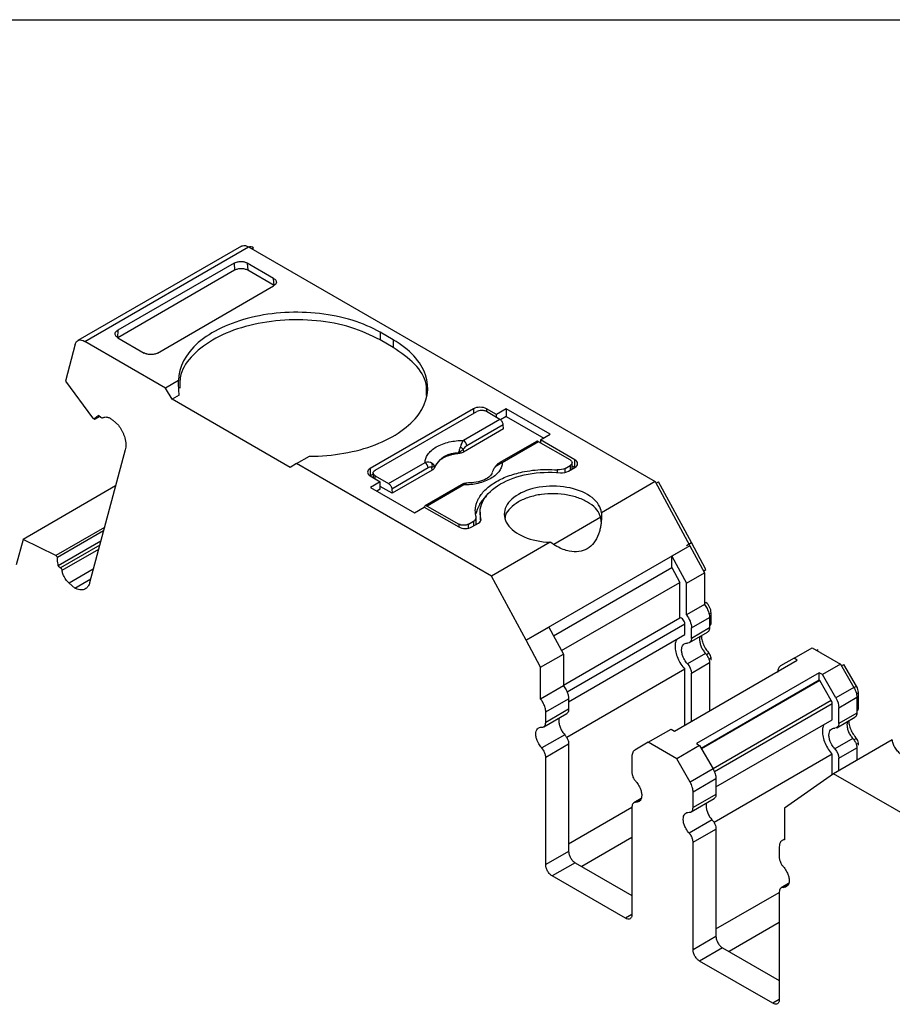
# Model space of a CAD drawing. Header units: millimetres. Extents: x 6 to 273, y 6 to 210.
# Tile 10 of 13: x 217 to 235, y 188 to 210. Entities that reach past the tile are written whole.
import ezdxf

# ---------------------------------------------------------------- set-up
doc = ezdxf.new("R2010")
doc.units = ezdxf.units.MM
doc.linetypes.add('SLD-Solid', pattern=[0])
doc.layers.add('TEXT', color=140, linetype='SLD-Solid', lineweight=25)

msp = doc.modelspace()

# ---------------------------------------------------------------- linework, layer by layer
for p, q in [((221.399, 204.662), (217.863, 202.621)), ((218.013, 202.606), (221.549, 204.647)), ((221.549, 204.647), (230.33, 199.578)), ((221.619, 204.606), (221.655, 204.627)), ((221.237, 204.296), (218.728, 202.847)), ((221.237, 204.296), (221.25, 204.14)), ((222.092, 203.966), (221.521, 204.296)), ((221.521, 204.296), (221.533, 204.14)), ((221.25, 204.14), (218.728, 202.684)), ((222.105, 203.81), (221.533, 204.14)), ((222.105, 203.81), (222.092, 203.966)), ((219.583, 202.354), (222.092, 203.802)), ((218.728, 202.847), (218.717, 202.692)), ((224.673, 202.639), (224.39, 202.803)), ((224.39, 202.803), (224.39, 202.639)), ((219.759, 201.598), (218.013, 202.606)), ((218.728, 202.684), (219.299, 202.354)), ((224.673, 202.476), (224.39, 202.639)), ((224.673, 202.639), (224.673, 202.476)), ((217.808, 202.543), (217.595, 201.747)), ((217.595, 201.747), (218.181, 200.952)), ((220.037, 201.759), (219.759, 201.598)), ((219.9, 201.354), (219.759, 201.598)), ((220.052, 201.441), (219.9, 201.354)), ((222.446, 199.884), (219.9, 201.354)), ((226.406, 201.149), (224.178, 199.864)), ((226.406, 201.149), (226.406, 201.047)), ((226.904, 201.025), (226.689, 201.149)), ((226.689, 201.149), (226.689, 201.088)), ((227.116, 201.147), (226.904, 201.025)), ((228.065, 200.6), (227.116, 201.147)), ((227.116, 201.147), (227.116, 200.984)), ((218.222, 200.916), (218.181, 200.952)), ((218.338, 200.982), (218.222, 200.916)), ((218.361, 200.961), (218.311, 201.006)), ((218.739, 200.796), (218.618, 200.903)), ((224.284, 199.823), (226.476, 201.088)), ((226.977, 200.922), (226.19, 200.467)), ((226.977, 200.922), (226.689, 201.088)), ((226.904, 200.964), (226.904, 201.025)), ((227.116, 200.984), (226.99, 200.911)), ((227.116, 200.984), (227.923, 200.518)), ((227.054, 200.714), (226.189, 200.214)), ((227.048, 200.806), (226.261, 200.352)), ((227.054, 200.714), (227.048, 200.806)), ((227.852, 200.478), (228.065, 200.6)), ((228.598, 200.047), (227.852, 200.478)), ((227.852, 200.478), (227.852, 200.416)), ((218.888, 200.262), (218.119, 197.394)), ((226.186, 200.279), (226.189, 200.214)), ((227.764, 200.443), (226.977, 199.989)), ((227.814, 200.439), (227.027, 199.984)), ((228.492, 200.047), (227.814, 200.439)), ((222.587, 199.966), (222.866, 200.126)), ((226.083, 200.197), (226.083, 200.182)), ((228.598, 199.884), (228.598, 200.047)), ((222.587, 199.966), (222.446, 199.884)), ((226.795, 197.537), (222.587, 199.966)), ((224.178, 199.864), (224.178, 199.7)), ((224.573, 199.534), (225.36, 199.988)), ((225.431, 199.873), (224.644, 199.418)), ((225.515, 199.825), (224.65, 199.326)), ((225.515, 199.825), (225.509, 199.889)), ((225.571, 199.887), (225.569, 199.901)), ((228.216, 199.831), (228.216, 199.771)), ((228.386, 199.864), (228.492, 199.925)), ((228.386, 199.777), (228.386, 199.864)), ((228.456, 199.802), (228.598, 199.884)), ((228.492, 199.925), (228.492, 199.823)), ((228.536, 199.848), (228.536, 199.986)), ((228.536, 199.92), (228.598, 199.884)), ((224.24, 199.736), (224.178, 199.7)), ((224.178, 199.7), (224.394, 199.576)), ((224.24, 199.762), (224.24, 199.664)), ((224.284, 199.7), (224.573, 199.534)), ((224.284, 199.639), (224.284, 199.7)), ((218.679, 199.484), (216.681, 198.331)), ((224.394, 199.576), (224.182, 199.453)), ((224.182, 199.453), (225.13, 198.906)), ((224.394, 199.413), (224.323, 199.372)), ((224.394, 199.413), (224.394, 199.576)), ((224.65, 199.326), (224.394, 199.474)), ((224.644, 199.418), (224.65, 199.326)), ((226.147, 199.51), (225.36, 199.056)), ((226.197, 199.505), (225.41, 199.051)), ((230.33, 199.578), (229.169, 198.907)), ((230.33, 199.578), (231.078, 198.192)), ((230.349, 199.543), (230.405, 199.576)), ((231.113, 198.262), (230.405, 199.576)), ((225.13, 198.906), (225.342, 199.028)), ((225.342, 199.028), (226.087, 198.598)), ((225.41, 199.051), (226.087, 198.659)), ((226.464, 198.652), (226.464, 198.802)), ((226.55, 198.915), (226.55, 198.751)), ((226.568, 198.747), (226.568, 198.78)), ((229.156, 198.809), (228.14, 198.223)), ((229.161, 198.706), (229.156, 198.809)), ((218.44, 198.59), (217.385, 197.981)), ((226.087, 198.659), (226.087, 198.598)), ((226.3, 198.659), (226.406, 198.721)), ((226.3, 198.573), (226.3, 198.659)), ((226.37, 198.598), (226.512, 198.68)), ((226.406, 198.721), (226.406, 198.619)), ((216.681, 198.331), (216.535, 197.784)), ((217.385, 197.981), (216.681, 198.331)), ((217.426, 197.945), (218.421, 198.519)), ((218.36, 198.292), (217.442, 197.762)), ((218.337, 198.205), (217.492, 197.717)), ((217.523, 197.663), (218.314, 198.119)), ((228.062, 198.269), (226.795, 197.537)), ((231.078, 198.192), (227.542, 196.151)), ((231.078, 198.192), (230.689, 197.967)), ((231.007, 198.201), (231.113, 198.262)), ((231.078, 198.192), (231.392, 197.609)), ((231.427, 197.68), (231.113, 198.262)), ((217.385, 197.981), (217.426, 197.945)), ((230.689, 197.724), (230.689, 197.967)), ((230.689, 197.967), (231.003, 197.384)), ((217.442, 197.762), (217.492, 197.717)), ((228.137, 196.251), (230.689, 197.724)), ((230.689, 197.724), (230.861, 197.403)), ((218.198, 197.687), (217.676, 197.385)), ((227.542, 196.151), (226.795, 197.537)), ((231.003, 197.384), (231.392, 197.609)), ((231.371, 197.647), (231.427, 197.68)), ((231.392, 197.609), (231.392, 196.924)), ((217.676, 197.385), (217.796, 197.278)), ((217.796, 197.278), (218.142, 197.478)), ((228.31, 195.93), (230.861, 197.403)), ((230.861, 196.634), (230.861, 197.403)), ((231.003, 196.699), (231.003, 197.384)), ((231.392, 196.924), (231.003, 196.699)), ((231.392, 196.95), (231.427, 196.97)), ((228.351, 195.185), (230.861, 196.634)), ((231.113, 196.421), (231.502, 196.645)), ((231.492, 196.721), (231.537, 196.747)), ((231.502, 196.645), (231.502, 196.418)), ((231.537, 196.52), (231.537, 196.747)), ((227.542, 196.151), (228.037, 196.436)), ((228.037, 196.436), (228.351, 195.854)), ((230.972, 196.502), (228.43, 195.035)), ((230.972, 196.275), (230.972, 196.502)), ((231.113, 196.193), (231.113, 196.421)), ((231.502, 196.418), (231.113, 196.193)), ((231.502, 196.499), (231.537, 196.52)), ((228.461, 194.826), (230.972, 196.275)), ((231.072, 196.102), (231.46, 196.326)), ((227.856, 195.568), (227.542, 196.151)), ((227.856, 195.568), (228.351, 195.854)), ((228.351, 195.854), (228.351, 195.168)), ((231.417, 195.868), (231.028, 195.644)), ((231.495, 195.871), (231.44, 195.839)), ((233.328, 195.765), (233.717, 195.99)), ((233.717, 195.99), (234.33, 195.636)), ((233.817, 195.932), (233.852, 195.952)), ((227.856, 194.883), (227.856, 195.568)), ((230.747, 194.193), (233.399, 195.724)), ((231.113, 195.445), (231.502, 195.669)), ((231.488, 195.743), (231.537, 195.771)), ((231.502, 195.669), (231.502, 194.629)), ((231.537, 195.723), (231.537, 195.771)), ((233.328, 195.765), (233.037, 195.597)), ((233.399, 195.724), (233.328, 195.765)), ((234.33, 195.636), (233.941, 195.411)), ((234.33, 195.636), (234.622, 195.131)), ((234.351, 195.6), (234.407, 195.632)), ((234.678, 195.163), (234.407, 195.632)), ((230.972, 195.526), (228.419, 194.053)), ((230.972, 194.323), (230.972, 195.526)), ((231.113, 194.405), (231.113, 195.445)), ((233.871, 195.452), (231.219, 193.921)), ((233.871, 195.289), (233.871, 195.452)), ((233.941, 195.411), (233.871, 195.452)), ((234.233, 194.906), (233.941, 195.411)), ((228.351, 195.168), (227.856, 194.883)), ((233.871, 195.289), (231.325, 193.819)), ((233.883, 195.282), (231.331, 193.809)), ((233.883, 195.282), (233.871, 195.289)), ((234.133, 194.849), (233.883, 195.282)), ((234.622, 195.131), (234.678, 195.163)), ((234.622, 195.131), (234.233, 194.906)), ((234.674, 194.998), (234.719, 195.024)), ((234.719, 194.683), (234.719, 195.024)), ((227.966, 194.604), (228.461, 194.89)), ((228.461, 194.89), (228.461, 194.662)), ((234.133, 194.849), (231.581, 193.375)), ((234.154, 194.779), (231.612, 193.312)), ((234.154, 194.438), (234.154, 194.779)), ((234.295, 194.697), (234.684, 194.922)), ((234.684, 194.922), (234.684, 194.581)), ((227.925, 194.285), (228.42, 194.571)), ((228.461, 194.662), (227.966, 194.377)), ((227.966, 194.377), (227.966, 194.604)), ((234.295, 194.356), (234.295, 194.697)), ((234.684, 194.581), (234.295, 194.356)), ((234.684, 194.662), (234.719, 194.683)), ((231.643, 192.989), (234.154, 194.438)), ((234.254, 194.265), (234.642, 194.489)), ((228.376, 194.113), (227.882, 193.827)), ((230.182, 193.949), (230.677, 194.234)), ((230.677, 194.234), (230.747, 194.193)), ((227.966, 193.628), (228.461, 193.914)), ((228.461, 193.914), (228.461, 191.594)), ((230.182, 193.949), (229.89, 193.78)), ((230.795, 193.595), (230.182, 193.949)), ((231.29, 193.88), (230.795, 193.595)), ((231.219, 193.921), (231.29, 193.88)), ((231.29, 193.88), (231.581, 193.376)), ((235.449, 194.004), (234.182, 193.272)), ((234.599, 194.031), (234.21, 193.807)), ((234.677, 194.034), (234.622, 194.002)), ((234.67, 193.906), (234.719, 193.934)), ((234.719, 193.886), (234.719, 193.934)), ((234.154, 193.69), (231.601, 192.216)), ((234.154, 193.253), (234.154, 193.69)), ((234.295, 193.608), (234.684, 193.832)), ((234.684, 193.832), (234.684, 193.562)), ((227.966, 191.308), (227.966, 193.628)), ((229.828, 193.643), (229.828, 193.302)), ((231.086, 193.09), (230.795, 193.595)), ((234.295, 193.338), (234.295, 193.608)), ((231.581, 193.376), (231.086, 193.09)), ((234.182, 193.272), (233.12, 192.529)), ((238.389, 190.844), (234.182, 193.272)), ((231.148, 192.881), (231.643, 193.166)), ((231.643, 193.166), (231.643, 192.826)), ((231.148, 192.54), (231.148, 192.881)), ((231.643, 192.826), (231.148, 192.54)), ((230.03, 192.738), (229.869, 192.645)), ((229.913, 192.654), (230.018, 192.715)), ((231.107, 192.448), (231.602, 192.734)), ((228.461, 191.757), (229.828, 192.546)), ((229.828, 192.554), (229.828, 190.233)), ((233.12, 192.529), (233.12, 191.844)), ((231.558, 192.276), (231.063, 191.99)), ((231.148, 191.791), (231.643, 192.077)), ((231.643, 192.077), (231.643, 189.757)), ((229.828, 191.893), (228.744, 191.267)), ((231.148, 189.471), (231.148, 191.791)), ((233.12, 191.858), (233.072, 191.83)), ((228.461, 191.594), (227.966, 191.308)), ((233.01, 191.693), (233.01, 191.465)), ((228.603, 191.349), (228.108, 191.063)), ((228.603, 191.349), (229.828, 190.641)), ((229.687, 190.152), (228.108, 191.063)), ((233.212, 190.901), (233.051, 190.808)), ((231.643, 189.92), (233.01, 190.709)), ((233.01, 190.717), (233.01, 188.396)), ((233.095, 190.817), (233.2, 190.878)), ((229.828, 190.233), (229.687, 190.152)), ((233.01, 190.056), (231.926, 189.43)), ((231.643, 189.757), (231.148, 189.471)), ((231.785, 189.512), (231.29, 189.226)), ((231.785, 189.512), (233.01, 188.804)), ((232.869, 188.315), (231.29, 189.226)), ((233.01, 188.396), (232.869, 188.315))]:
    msp.add_line(p, q)
for centre, radius, start, end in [((226.106, 200.337), 0.155, 5.689, 57.1992), ((225.864, 199.897), 0.5, 49.8822, 58.7426), ((226.071, 199.625), 0.573, 88.8448, 151.1498), ((225.276, 199.857), 0.155, 5.689, 57.1992), ((225.401, 199.935), 0.118, 336.668, 18.1749), ((226.87, 199.886), 0.00686, 52.5203, 103.5057), ((226.998, 199.944), 0.0497, 54.016, 114.6959), ((226.168, 199.465), 0.0498, 54.0182, 114.6714)]:
    msp.add_arc(centre, radius, start, end)
for points, knots in [([(221.401, 204.659), (221.407, 204.663), (221.428, 204.679), (221.48, 204.679), (221.526, 204.658), (221.549, 204.647)], [0, 0, 0, 0, 0.166433, 0.583216, 1, 1, 1, 1]), ([(221.655, 204.627), (221.639, 204.634), (221.609, 204.648), (221.574, 204.648), (221.56, 204.638), (221.556, 204.635)], [0, 0, 0, 0, 0.416784, 0.833567, 1, 1, 1, 1]), ([(221.237, 204.296), (221.248, 204.301), (221.269, 204.312), (221.307, 204.323), (221.345, 204.329), (221.382, 204.331), (221.417, 204.329), (221.449, 204.324), (221.477, 204.316), (221.501, 204.307), (221.514, 204.3), (221.521, 204.296)], [0, 0, 0, 0, 0.138257, 0.269718, 0.394386, 0.512262, 0.623353, 0.727662, 0.825199, 0.915974, 1, 1, 1, 1]), ([(221.533, 204.14), (221.523, 204.145), (221.504, 204.155), (221.469, 204.166), (221.431, 204.172), (221.379, 204.175), (221.311, 204.169), (221.27, 204.149), (221.25, 204.14)], [0, 0, 0, 0, 0.126961, 0.24931, 0.372135, 0.500462, 0.749301, 1, 1, 1, 1]), ([(222.092, 203.966), (222.101, 203.96), (222.12, 203.948), (222.14, 203.925), (222.152, 203.896), (222.15, 203.864), (222.132, 203.831), (222.106, 203.812), (222.092, 203.802)], [0, 0, 0, 0, 0.128665, 0.272507, 0.431554, 0.605818, 0.795302, 1, 1, 1, 1]), ([(224.39, 202.803), (224.036, 203.007), (223.575, 203.149), (222.592, 203.262), (222.072, 203.232), (221.147, 203.01), (220.743, 202.819), (220.187, 202.337), (220.036, 202.048), (220.037, 201.759)], [0, 0, 0, 0, 0.25, 0.25, 0.5, 0.5, 0.75, 0.75, 1, 1, 1, 1]), ([(224.39, 202.639), (224.189, 202.737), (223.785, 202.931), (223.022, 203.071), (222.23, 203.08), (221.469, 202.947), (220.812, 202.689), (220.331, 202.327), (220.062, 201.947), (220.064, 201.697), (220.065, 201.598)], [0, 0, 0, 0, 0.130674, 0.261347, 0.392021, 0.522695, 0.653368, 0.784042, 0.914716, 1, 1, 1, 1]), ([(218.728, 202.684), (218.719, 202.69), (218.7, 202.702), (218.679, 202.726), (218.668, 202.754), (218.67, 202.786), (218.688, 202.819), (218.714, 202.838), (218.728, 202.847)], [0, 0, 0, 0, 0.128665, 0.272507, 0.431554, 0.605818, 0.795302, 1, 1, 1, 1]), ([(217.808, 202.543), (217.82, 202.588), (217.847, 202.619), (217.921, 202.642), (217.967, 202.633), (218.013, 202.606)], [0, 0, 0, 0, 0.5, 0.5, 1, 1, 1, 1]), ([(222.866, 200.126), (223.367, 200.126), (223.867, 200.213), (224.701, 200.534), (225.033, 200.767), (225.417, 201.301), (225.469, 201.601), (225.274, 202.169), (225.028, 202.435), (224.673, 202.639)], [0, 0, 0, 0, 0.25, 0.25, 0.5, 0.5, 0.75, 0.75, 1, 1, 1, 1]), ([(225.39, 201.435), (225.395, 201.518), (225.407, 201.752), (225.172, 202.127), (224.84, 202.36), (224.673, 202.476)], [0, 0, 0, 0, 0.215963, 0.607981, 1, 1, 1, 1]), ([(219.583, 202.354), (219.572, 202.348), (219.55, 202.338), (219.513, 202.327), (219.475, 202.321), (219.438, 202.32), (219.403, 202.322), (219.371, 202.327), (219.343, 202.334), (219.319, 202.343), (219.306, 202.35), (219.299, 202.354)], [0, 0, 0, 0, 0.1382439, 0.2696954, 0.3943565, 0.51223, 0.6233202, 0.7276329, 0.8251762, 0.9159605, 1, 1, 1, 1]), ([(220.052, 201.441), (220.048, 201.495), (220.039, 201.602), (220.038, 201.707), (220.037, 201.759)], [0, 0, 0, 0, 0.5091057, 1, 1, 1, 1]), ([(226.689, 201.149), (226.651, 201.171), (226.599, 201.183), (226.495, 201.183), (226.443, 201.171), (226.406, 201.149)], [0, 0, 0, 0, 0.5, 0.5, 1, 1, 1, 1]), ([(226.689, 201.088), (226.679, 201.093), (226.659, 201.103), (226.622, 201.112), (226.576, 201.115), (226.523, 201.11), (226.492, 201.096), (226.476, 201.088)], [0, 0, 0, 0, 0.168224, 0.331133, 0.500763, 0.749586, 1, 1, 1, 1]), ([(218.222, 200.916), (218.23, 200.929), (218.245, 200.956), (218.275, 200.986), (218.299, 200.999), (218.311, 201.006)], [0, 0, 0, 0, 0.3345063, 0.6654937, 1, 1, 1, 1]), ([(218.404, 200.952), (218.413, 200.957), (218.431, 200.969), (218.465, 200.974), (218.507, 200.969), (218.56, 200.949), (218.599, 200.919), (218.618, 200.903)], [0, 0, 0, 0, 0.1671016, 0.3319461, 0.5003862, 0.7494426, 1, 1, 1, 1]), ([(227.048, 200.806), (227.046, 200.827), (227.038, 200.851), (227.012, 200.894), (226.995, 200.911), (226.977, 200.922)], [0, 0, 0, 0, 0.5, 0.5, 1, 1, 1, 1]), ([(218.739, 200.796), (218.751, 200.779), (218.776, 200.745), (218.807, 200.691), (218.835, 200.636), (218.859, 200.579), (218.886, 200.493), (218.908, 200.378), (218.894, 200.301), (218.888, 200.262)], [0, 0, 0, 0, 0.101285, 0.200391, 0.298928, 0.39853, 0.500782, 0.749629, 1, 1, 1, 1]), ([(225.36, 199.988), (225.361, 200.003), (225.363, 200.033), (225.374, 200.078), (225.393, 200.122), (225.428, 200.181), (225.492, 200.253), (225.6, 200.328), (225.732, 200.391), (225.879, 200.435), (226.034, 200.462), (226.138, 200.465), (226.19, 200.467)], [0, 0, 0, 0, 0.06027, 0.120056, 0.179893, 0.240314, 0.370015, 0.500128, 0.629829, 0.759943, 0.879871, 1, 1, 1, 1]), ([(226.083, 200.197), (226.087, 200.209), (226.096, 200.232), (226.107, 200.267), (226.116, 200.297), (226.121, 200.316), (226.123, 200.324)], [0, 0, 0, 0, 0.306881, 0.575882, 0.806979, 1, 1, 1, 1]), ([(226.186, 200.279), (226.174, 200.267), (226.144, 200.237), (226.106, 200.212), (226.083, 200.197)], [0, 0, 0, 0, 0.389276, 1, 1, 1, 1]), ([(226.261, 200.352), (226.246, 200.343), (226.219, 200.325), (226.197, 200.294), (226.186, 200.279)], [0, 0, 0, 0, 0.521485, 1, 1, 1, 1]), ([(227.814, 200.439), (227.805, 200.442), (227.788, 200.45), (227.771, 200.449), (227.765, 200.444), (227.764, 200.443)], [0, 0, 0, 0, 0.472475, 0.94495, 1, 1, 1, 1]), ([(226.083, 200.182), (226.058, 200.179), (226.007, 200.173), (225.935, 200.157), (225.867, 200.137), (225.804, 200.112), (225.74, 200.079), (225.68, 200.039), (225.63, 199.991), (225.591, 199.94), (225.578, 199.904), (225.571, 199.887)], [0, 0, 0, 0, 0.101069, 0.200103, 0.298615, 0.398141, 0.500173, 0.626627, 0.756016, 0.877292, 1, 1, 1, 1]), ([(226.189, 200.214), (226.179, 200.209), (226.159, 200.199), (226.123, 200.188), (226.096, 200.184), (226.083, 200.182)], [0, 0, 0, 0, 0.3357194, 0.6642806, 1, 1, 1, 1]), ([(228.492, 200.047), (228.519, 200.031), (228.536, 200.009), (228.536, 199.963), (228.519, 199.941), (228.492, 199.925)], [0, 0, 0, 0, 0.5, 0.5, 1, 1, 1, 1]), ([(228.598, 199.884), (228.635, 199.905), (228.656, 199.935), (228.656, 199.996), (228.635, 200.026), (228.598, 200.047)], [0, 0, 0, 0, 0.5, 0.5, 1, 1, 1, 1]), ([(224.178, 199.864), (224.141, 199.842), (224.12, 199.812), (224.12, 199.752), (224.141, 199.722), (224.178, 199.7)], [0, 0, 0, 0, 0.5, 0.5, 1, 1, 1, 1]), ([(224.284, 199.7), (224.257, 199.716), (224.24, 199.739), (224.24, 199.784), (224.257, 199.807), (224.284, 199.823)], [0, 0, 0, 0, 0.5, 0.5, 1, 1, 1, 1]), ([(225.509, 199.889), (225.502, 199.89), (225.486, 199.893), (225.459, 199.887), (225.44, 199.878), (225.431, 199.873)], [0, 0, 0, 0, 0.3172218, 0.6450837, 1, 1, 1, 1]), ([(225.569, 199.901), (225.566, 199.9), (225.559, 199.897), (225.542, 199.893), (225.526, 199.891), (225.514, 199.889), (225.509, 199.889)], [0, 0, 0, 0, 0.332097, 0.61117, 0.833934, 1, 1, 1, 1]), ([(225.571, 199.887), (225.568, 199.879), (225.561, 199.864), (225.542, 199.843), (225.525, 199.831), (225.515, 199.825)], [0, 0, 0, 0, 0.3357194, 0.6642806, 1, 1, 1, 1]), ([(227.027, 199.984), (227.026, 199.969), (227.024, 199.939), (227.013, 199.894), (226.994, 199.851), (226.959, 199.791), (226.895, 199.72), (226.787, 199.644), (226.655, 199.581), (226.508, 199.538), (226.353, 199.51), (226.249, 199.507), (226.197, 199.505)], [0, 0, 0, 0, 0.06027, 0.120056, 0.179893, 0.240314, 0.370015, 0.500128, 0.629829, 0.759943, 0.879871, 1, 1, 1, 1]), ([(226.462, 198.819), (226.457, 198.842), (226.448, 198.888), (226.445, 198.957), (226.451, 199.026), (226.466, 199.094), (226.491, 199.162), (226.547, 199.272), (226.665, 199.42), (226.891, 199.583), (227.174, 199.714), (227.466, 199.792), (227.737, 199.831), (227.977, 199.845), (228.136, 199.836), (228.216, 199.831)], [0, 0, 0, 0, 0.042112, 0.083729, 0.125101, 0.166484, 0.208132, 0.250294, 0.375098, 0.50009, 0.624895, 0.749887, 0.833557, 0.916248, 1, 1, 1, 1]), ([(226.977, 199.989), (226.955, 199.975), (226.916, 199.95), (226.883, 199.91), (226.868, 199.892)], [0, 0, 0, 0, 0.553024, 1, 1, 1, 1]), ([(226.812, 199.757), (226.792, 199.728), (226.75, 199.669), (226.608, 199.599), (226.441, 199.553), (226.312, 199.548), (226.259, 199.546)], [0, 0, 0, 0, 0.261846, 0.528245, 0.802184, 1, 1, 1, 1]), ([(226.568, 198.78), (226.531, 198.914), (226.55, 199.053), (226.696, 199.312), (226.823, 199.431), (227.156, 199.623), (227.362, 199.696), (227.81, 199.78), (228.051, 199.791), (228.284, 199.77)], [0, 0, 0, 0, 0.25, 0.25, 0.5, 0.5, 0.75, 0.75, 1, 1, 1, 1]), ([(224.573, 199.534), (224.591, 199.524), (224.608, 199.506), (224.634, 199.464), (224.642, 199.439), (224.644, 199.418)], [0, 0, 0, 0, 0.5, 0.5, 1, 1, 1, 1]), ([(226.25, 199.543), (226.233, 199.541), (226.2, 199.537), (226.164, 199.519), (226.147, 199.51)], [0, 0, 0, 0, 0.512278, 1, 1, 1, 1]), ([(226.25, 199.542), (226.245, 199.542), (226.23, 199.539), (226.21, 199.519), (226.197, 199.505)], [0, 0, 0, 0, 0.317882, 1, 1, 1, 1]), ([(226.264, 199.539), (226.26, 199.541), (226.256, 199.544), (226.251, 199.543), (226.25, 199.542)], [0, 0, 0, 0, 0.826719, 1, 1, 1, 1]), ([(229.169, 198.907), (229.158, 199.023), (229.087, 199.137), (228.85, 199.325), (228.683, 199.399), (228.307, 199.481), (228.098, 199.491), (227.704, 199.442), (227.52, 199.385), (227.236, 199.22), (227.136, 199.114), (227.052, 198.887), (227.068, 198.766), (227.211, 198.549), (227.339, 198.453), (227.664, 198.316), (227.861, 198.275), (228.062, 198.269)], [0, 0, 0, 0, 0.125, 0.125, 0.25, 0.25, 0.375, 0.375, 0.5, 0.5, 0.625, 0.625, 0.75, 0.75, 0.875, 0.875, 1, 1, 1, 1]), ([(226.68, 199.254), (226.68, 199.253), (226.605, 199.199), (226.517, 199.072), (226.478, 198.942), (226.459, 198.88)], [0, 0, 0, 0, 0.005309, 0.52588, 1, 1, 1, 1]), ([(229.156, 198.809), (229.133, 198.863), (229.087, 198.971), (228.924, 199.111), (228.707, 199.222), (228.445, 199.295), (228.159, 199.324), (227.87, 199.307), (227.6, 199.246), (227.368, 199.144), (227.196, 199.011), (227.1, 198.887), (227.091, 198.81), (227.089, 198.788)], [0, 0, 0, 0, 0.096224, 0.192448, 0.288673, 0.384897, 0.481121, 0.577345, 0.67357, 0.769794, 0.866018, 0.962242, 1, 1, 1, 1]), ([(225.339, 199.017), (225.341, 199.036), (225.349, 199.051), (225.375, 199.063), (225.392, 199.061), (225.41, 199.051)], [0, 0, 0, 0, 0.5, 0.5, 1, 1, 1, 1]), ([(226.406, 198.721), (226.416, 198.727), (226.436, 198.741), (226.455, 198.765), (226.466, 198.792), (226.463, 198.81), (226.462, 198.819)], [0, 0, 0, 0, 0.249233, 0.499959, 0.749241, 1, 1, 1, 1]), ([(229.169, 198.907), (229.17, 198.872), (229.172, 198.802), (229.165, 198.701), (229.153, 198.608), (229.134, 198.522), (229.096, 198.397), (229.017, 198.249), (228.869, 198.118), (228.683, 198.056), (228.502, 198.066), (228.341, 198.113), (228.201, 198.177), (228.11, 198.237), (228.062, 198.269)], [0, 0, 0, 0, 0.056889, 0.11093, 0.162229, 0.210913, 0.257125, 0.38278, 0.500066, 0.617335, 0.743007, 0.821334, 0.906805, 1, 1, 1, 1]), ([(226.3, 198.659), (226.272, 198.643), (226.233, 198.634), (226.154, 198.634), (226.115, 198.643), (226.087, 198.659)], [0, 0, 0, 0, 0.5, 0.5, 1, 1, 1, 1]), ([(226.087, 198.598), (226.125, 198.577), (226.177, 198.564), (226.281, 198.564), (226.333, 198.577), (226.37, 198.598)], [0, 0, 0, 0, 0.5, 0.5, 1, 1, 1, 1]), ([(217.442, 197.762), (217.438, 197.783), (217.428, 197.826), (217.423, 197.888), (217.425, 197.926), (217.426, 197.945)], [0, 0, 0, 0, 0.334506, 0.665494, 1, 1, 1, 1]), ([(217.676, 197.385), (217.663, 197.397), (217.638, 197.421), (217.604, 197.464), (217.57, 197.519), (217.538, 197.587), (217.528, 197.638), (217.523, 197.663)], [0, 0, 0, 0, 0.167102, 0.331946, 0.500386, 0.749443, 1, 1, 1, 1]), ([(218.119, 197.394), (218.115, 197.38), (218.106, 197.352), (218.087, 197.317), (218.063, 197.288), (218.034, 197.266), (217.985, 197.242), (217.907, 197.232), (217.833, 197.263), (217.796, 197.278)], [0, 0, 0, 0, 0.101285, 0.200391, 0.298928, 0.39853, 0.500782, 0.749629, 1, 1, 1, 1]), ([(231.392, 196.924), (231.403, 196.91), (231.424, 196.882), (231.451, 196.836), (231.477, 196.78), (231.498, 196.713), (231.501, 196.668), (231.502, 196.645)], [0, 0, 0, 0, 0.1670163, 0.3320068, 0.5003564, 0.749431, 1, 1, 1, 1]), ([(231.537, 196.747), (231.537, 196.784), (231.526, 196.827), (231.487, 196.907), (231.458, 196.944), (231.427, 196.97)], [0, 0, 0, 0, 0.5, 0.5, 1, 1, 1, 1]), ([(230.972, 196.502), (230.972, 196.532), (230.957, 196.569), (230.912, 196.623), (230.883, 196.638), (230.861, 196.634)], [0, 0, 0, 0, 0.5, 0.5, 1, 1, 1, 1]), ([(231.003, 196.699), (231.036, 196.659), (231.064, 196.611), (231.103, 196.514), (231.113, 196.464), (231.113, 196.421)], [0, 0, 0, 0, 0.5, 0.5, 1, 1, 1, 1]), ([(231.502, 196.418), (231.501, 196.403), (231.498, 196.373), (231.483, 196.342), (231.466, 196.332), (231.46, 196.328)], [0, 0, 0, 0, 0.368891, 0.737783, 1, 1, 1, 1]), ([(231.516, 196.475), (231.519, 196.477), (231.528, 196.482), (231.535, 196.497), (231.537, 196.512), (231.537, 196.52)], [0, 0, 0, 0, 0.26222, 0.63111, 1, 1, 1, 1]), ([(231.3, 196.234), (231.3, 196.233), (231.29, 196.215), (231.288, 196.167), (231.295, 196.092), (231.322, 196.011), (231.363, 195.933), (231.399, 195.89), (231.417, 195.868)], [0, 0, 0, 0, 0.0104834, 0.2083867, 0.40629, 0.6041934, 0.8020967, 1, 1, 1, 1]), ([(231.327, 196.249), (231.329, 196.223), (231.334, 196.163), (231.369, 196.062), (231.422, 195.958), (231.471, 195.9), (231.495, 195.871)], [0, 0, 0, 0, 0.213164, 0.475443, 0.737721, 1, 1, 1, 1]), ([(230.796, 196.174), (230.788, 196.16), (230.764, 196.121), (230.755, 196.025), (230.769, 195.899), (230.813, 195.766), (230.881, 195.635), (230.941, 195.563), (230.972, 195.526)], [0, 0, 0, 0, 0.093688, 0.274951, 0.456213, 0.637475, 0.818738, 1, 1, 1, 1]), ([(231.028, 195.644), (231.016, 195.658), (230.992, 195.686), (230.96, 195.735), (230.93, 195.795), (230.907, 195.867), (230.898, 195.943), (230.906, 196.009), (230.933, 196.058), (230.973, 196.091), (231.01, 196.092), (231.028, 196.093)], [0, 0, 0, 0, 0.08328, 0.165662, 0.250294, 0.373781, 0.500178, 0.623657, 0.750052, 0.874275, 1, 1, 1, 1]), ([(231.417, 195.868), (231.425, 195.859), (231.441, 195.84), (231.462, 195.807), (231.482, 195.767), (231.499, 195.719), (231.501, 195.686), (231.502, 195.669)], [0, 0, 0, 0, 0.167195, 0.331879, 0.500419, 0.749455, 1, 1, 1, 1]), ([(233.037, 195.597), (233.031, 195.593), (233.018, 195.584), (233.003, 195.566), (232.988, 195.541), (232.977, 195.506), (232.975, 195.475), (232.975, 195.459)], [0, 0, 0, 0, 0.166556, 0.332331, 0.500193, 0.749367, 1, 1, 1, 1]), ([(228.351, 195.168), (228.362, 195.155), (228.383, 195.127), (228.411, 195.08), (228.436, 195.024), (228.457, 194.958), (228.46, 194.913), (228.461, 194.89)], [0, 0, 0, 0, 0.167016, 0.332007, 0.500356, 0.749431, 1, 1, 1, 1]), ([(234.622, 195.131), (234.628, 195.119), (234.641, 195.096), (234.656, 195.061), (234.67, 195.019), (234.682, 194.971), (234.683, 194.938), (234.684, 194.922)], [0, 0, 0, 0, 0.166556, 0.332331, 0.500193, 0.749367, 1, 1, 1, 1]), ([(227.966, 194.604), (227.966, 194.619), (227.965, 194.649), (227.954, 194.697), (227.935, 194.754), (227.904, 194.819), (227.872, 194.861), (227.856, 194.883)], [0, 0, 0, 0, 0.167016, 0.332007, 0.500356, 0.749431, 1, 1, 1, 1]), ([(228.461, 194.662), (228.46, 194.647), (228.458, 194.617), (228.442, 194.586), (228.426, 194.576), (228.419, 194.572)], [0, 0, 0, 0, 0.368891, 0.737783, 1, 1, 1, 1]), ([(234.684, 194.581), (234.683, 194.566), (234.68, 194.536), (234.665, 194.505), (234.648, 194.495), (234.642, 194.491)], [0, 0, 0, 0, 0.36889, 0.73778, 1, 1, 1, 1]), ([(234.698, 194.638), (234.701, 194.64), (234.71, 194.645), (234.717, 194.66), (234.719, 194.675), (234.719, 194.683)], [0, 0, 0, 0, 0.262221, 0.63111, 1, 1, 1, 1]), ([(236.556, 194.643), (236.588, 194.641), (236.651, 194.638), (236.745, 194.628), (236.855, 194.609), (236.98, 194.579), (237.157, 194.516), (237.347, 194.41), (237.494, 194.253), (237.559, 194.085), (237.539, 193.914), (237.438, 193.749), (237.251, 193.603), (236.998, 193.495), (236.711, 193.436), (236.417, 193.425), (236.125, 193.462), (235.853, 193.547), (235.669, 193.657), (235.56, 193.759), (235.502, 193.839), (235.463, 193.922), (235.454, 193.976), (235.449, 194.004)], [0, 0, 0, 0, 0.019822, 0.039586, 0.059456, 0.091292, 0.123239, 0.188757, 0.253307, 0.312808, 0.372421, 0.43482, 0.500012, 0.565204, 0.627603, 0.687104, 0.746717, 0.811268, 0.876785, 0.908622, 0.940569, 0.970258, 1, 1, 1, 1]), ([(227.882, 194.276), (227.89, 194.276), (227.906, 194.276), (227.927, 194.285), (227.947, 194.302), (227.963, 194.331), (227.965, 194.361), (227.966, 194.377)], [0, 0, 0, 0, 0.167195, 0.331879, 0.500419, 0.749455, 1, 1, 1, 1]), ([(228.259, 194.478), (228.259, 194.477), (228.25, 194.46), (228.247, 194.411), (228.255, 194.337), (228.282, 194.256), (228.322, 194.178), (228.358, 194.134), (228.376, 194.113)], [0, 0, 0, 0, 0.010482, 0.208386, 0.406289, 0.604193, 0.802096, 1, 1, 1, 1]), ([(233.978, 194.337), (233.97, 194.323), (233.946, 194.284), (233.937, 194.188), (233.951, 194.062), (233.995, 193.929), (234.063, 193.798), (234.123, 193.726), (234.154, 193.69)], [0, 0, 0, 0, 0.093689, 0.274951, 0.456213, 0.637476, 0.818738, 1, 1, 1, 1]), ([(234.482, 194.397), (234.481, 194.396), (234.472, 194.379), (234.47, 194.33), (234.477, 194.255), (234.504, 194.175), (234.545, 194.096), (234.581, 194.053), (234.599, 194.031)], [0, 0, 0, 0, 0.010482, 0.208386, 0.406289, 0.604193, 0.802096, 1, 1, 1, 1]), ([(234.509, 194.412), (234.511, 194.386), (234.516, 194.326), (234.551, 194.225), (234.604, 194.121), (234.653, 194.063), (234.677, 194.034)], [0, 0, 0, 0, 0.2131638, 0.4754426, 0.7377213, 1, 1, 1, 1]), ([(227.882, 193.827), (227.869, 193.841), (227.845, 193.869), (227.814, 193.918), (227.784, 193.979), (227.76, 194.05), (227.751, 194.126), (227.76, 194.193), (227.786, 194.242), (227.827, 194.274), (227.863, 194.275), (227.882, 194.276)], [0, 0, 0, 0, 0.08328, 0.165662, 0.250294, 0.373781, 0.500178, 0.623657, 0.750052, 0.874275, 1, 1, 1, 1]), ([(228.376, 194.113), (228.385, 194.103), (228.401, 194.085), (228.422, 194.052), (228.442, 194.012), (228.458, 193.963), (228.46, 193.931), (228.461, 193.914)], [0, 0, 0, 0, 0.167195, 0.331879, 0.500419, 0.749455, 1, 1, 1, 1]), ([(234.21, 193.807), (234.198, 193.821), (234.174, 193.849), (234.142, 193.898), (234.112, 193.958), (234.089, 194.03), (234.08, 194.106), (234.088, 194.172), (234.115, 194.221), (234.155, 194.254), (234.192, 194.255), (234.21, 194.256)], [0, 0, 0, 0, 0.0832795, 0.1656625, 0.2502941, 0.3737808, 0.5001782, 0.6236571, 0.7500515, 0.8742751, 1, 1, 1, 1]), ([(234.599, 194.031), (234.607, 194.022), (234.623, 194.003), (234.644, 193.97), (234.664, 193.93), (234.681, 193.882), (234.683, 193.849), (234.684, 193.832)], [0, 0, 0, 0, 0.167195, 0.331879, 0.500419, 0.749455, 1, 1, 1, 1]), ([(227.966, 193.628), (227.966, 193.639), (227.965, 193.661), (227.957, 193.696), (227.942, 193.737), (227.918, 193.784), (227.894, 193.813), (227.882, 193.827)], [0, 0, 0, 0, 0.1671954, 0.3318793, 0.5004188, 0.7494551, 1, 1, 1, 1]), ([(229.89, 193.78), (229.884, 193.776), (229.871, 193.768), (229.856, 193.75), (229.842, 193.724), (229.83, 193.69), (229.829, 193.659), (229.828, 193.643)], [0, 0, 0, 0, 0.166556, 0.332331, 0.500193, 0.749367, 1, 1, 1, 1]), ([(229.828, 193.302), (229.829, 193.291), (229.829, 193.27), (229.838, 193.235), (229.852, 193.193), (229.877, 193.147), (229.901, 193.118), (229.913, 193.103)], [0, 0, 0, 0, 0.1671954, 0.3318793, 0.5004188, 0.7494551, 1, 1, 1, 1]), ([(231.581, 193.376), (231.587, 193.364), (231.6, 193.341), (231.615, 193.305), (231.63, 193.264), (231.641, 193.216), (231.643, 193.183), (231.643, 193.166)], [0, 0, 0, 0, 0.166556, 0.332331, 0.500193, 0.749367, 1, 1, 1, 1]), ([(229.913, 193.103), (229.925, 193.089), (229.949, 193.061), (229.981, 193.012), (230.011, 192.952), (230.034, 192.88), (230.043, 192.804), (230.035, 192.738), (230.008, 192.689), (229.968, 192.656), (229.931, 192.655), (229.913, 192.654)], [0, 0, 0, 0, 0.08328, 0.165662, 0.250294, 0.373781, 0.500178, 0.623657, 0.750052, 0.874275, 1, 1, 1, 1]), ([(231.148, 192.881), (231.148, 192.892), (231.147, 192.913), (231.142, 192.948), (231.131, 192.989), (231.114, 193.038), (231.096, 193.072), (231.086, 193.09)], [0, 0, 0, 0, 0.1665561, 0.332331, 0.5001928, 0.7493673, 1, 1, 1, 1]), ([(231.643, 192.826), (231.642, 192.811), (231.64, 192.78), (231.624, 192.749), (231.608, 192.74), (231.601, 192.735)], [0, 0, 0, 0, 0.36889, 0.73778, 1, 1, 1, 1]), ([(229.913, 192.654), (229.905, 192.654), (229.888, 192.654), (229.868, 192.646), (229.848, 192.628), (229.831, 192.599), (229.829, 192.569), (229.828, 192.554)], [0, 0, 0, 0, 0.167195, 0.331879, 0.500419, 0.749455, 1, 1, 1, 1]), ([(231.441, 192.641), (231.441, 192.64), (231.432, 192.623), (231.429, 192.574), (231.437, 192.5), (231.463, 192.419), (231.504, 192.341), (231.54, 192.298), (231.558, 192.276)], [0, 0, 0, 0, 0.010482, 0.208385, 0.406289, 0.604193, 0.802096, 1, 1, 1, 1]), ([(231.063, 191.99), (231.051, 192.004), (231.027, 192.032), (230.996, 192.082), (230.966, 192.142), (230.942, 192.213), (230.933, 192.289), (230.942, 192.356), (230.968, 192.405), (231.009, 192.437), (231.045, 192.438), (231.063, 192.439)], [0, 0, 0, 0, 0.08328, 0.165662, 0.250294, 0.373781, 0.500178, 0.623657, 0.750052, 0.874275, 1, 1, 1, 1]), ([(231.063, 192.439), (231.072, 192.439), (231.088, 192.439), (231.109, 192.448), (231.129, 192.465), (231.145, 192.494), (231.147, 192.525), (231.148, 192.54)], [0, 0, 0, 0, 0.167195, 0.331879, 0.500419, 0.749455, 1, 1, 1, 1]), ([(231.558, 192.276), (231.567, 192.266), (231.583, 192.248), (231.604, 192.215), (231.624, 192.175), (231.64, 192.126), (231.642, 192.094), (231.643, 192.077)], [0, 0, 0, 0, 0.167195, 0.331879, 0.500419, 0.749455, 1, 1, 1, 1]), ([(231.148, 191.791), (231.148, 191.802), (231.147, 191.824), (231.139, 191.859), (231.124, 191.9), (231.1, 191.947), (231.076, 191.976), (231.063, 191.99)], [0, 0, 0, 0, 0.1671954, 0.3318793, 0.5004188, 0.7494551, 1, 1, 1, 1]), ([(233.12, 191.844), (233.109, 191.842), (233.088, 191.84), (233.061, 191.824), (233.035, 191.798), (233.014, 191.756), (233.011, 191.714), (233.01, 191.693)], [0, 0, 0, 0, 0.167016, 0.332007, 0.500356, 0.749431, 1, 1, 1, 1]), ([(228.461, 191.594), (228.462, 191.583), (228.463, 191.561), (228.471, 191.525), (228.484, 191.489), (228.508, 191.443), (228.547, 191.387), (228.584, 191.362), (228.603, 191.349)], [0, 0, 0, 0, 0.12725, 0.249812, 0.372751, 0.501086, 0.749808, 1, 1, 1, 1]), ([(233.01, 191.465), (233.01, 191.454), (233.011, 191.433), (233.02, 191.398), (233.034, 191.357), (233.058, 191.31), (233.083, 191.281), (233.095, 191.266)], [0, 0, 0, 0, 0.1671954, 0.3318793, 0.5004188, 0.7494551, 1, 1, 1, 1]), ([(228.108, 191.063), (228.098, 191.069), (228.08, 191.081), (228.053, 191.105), (228.029, 191.135), (228, 191.179), (227.972, 191.24), (227.968, 191.285), (227.966, 191.308)], [0, 0, 0, 0, 0.1272, 0.249746, 0.3727, 0.501075, 0.749743, 1, 1, 1, 1]), ([(233.095, 191.266), (233.107, 191.252), (233.131, 191.224), (233.163, 191.175), (233.193, 191.115), (233.216, 191.043), (233.225, 190.967), (233.217, 190.901), (233.19, 190.852), (233.15, 190.819), (233.113, 190.818), (233.095, 190.817)], [0, 0, 0, 0, 0.0832795, 0.1656625, 0.2502941, 0.3737808, 0.5001782, 0.6236571, 0.7500515, 0.8742751, 1, 1, 1, 1]), ([(233.095, 190.817), (233.087, 190.817), (233.07, 190.817), (233.05, 190.809), (233.03, 190.791), (233.013, 190.762), (233.011, 190.732), (233.01, 190.717)], [0, 0, 0, 0, 0.167195, 0.331879, 0.500419, 0.749455, 1, 1, 1, 1]), ([(229.828, 190.233), (229.828, 190.223), (229.827, 190.202), (229.819, 190.176), (229.805, 190.155), (229.782, 190.136), (229.743, 190.126), (229.705, 190.143), (229.687, 190.152)], [0, 0, 0, 0, 0.12725, 0.249812, 0.372751, 0.501086, 0.749808, 1, 1, 1, 1]), ([(231.643, 189.757), (231.644, 189.746), (231.645, 189.724), (231.653, 189.688), (231.666, 189.652), (231.69, 189.606), (231.729, 189.551), (231.766, 189.525), (231.785, 189.512)], [0, 0, 0, 0, 0.12725, 0.249812, 0.372751, 0.501086, 0.749808, 1, 1, 1, 1]), ([(231.29, 189.226), (231.28, 189.232), (231.262, 189.244), (231.235, 189.269), (231.211, 189.298), (231.182, 189.342), (231.154, 189.403), (231.15, 189.448), (231.148, 189.471)], [0, 0, 0, 0, 0.12725, 0.249812, 0.372751, 0.501086, 0.749808, 1, 1, 1, 1]), ([(233.01, 188.396), (233.01, 188.386), (233.009, 188.365), (233, 188.339), (232.987, 188.318), (232.964, 188.299), (232.925, 188.289), (232.887, 188.306), (232.869, 188.315)], [0, 0, 0, 0, 0.1272, 0.249746, 0.3727, 0.501075, 0.749743, 1, 1, 1, 1])]:
    msp.add_open_spline(points, degree=3, knots=knots)
for points in [[(218.404, 200.952), (218.394, 200.944), (218.376, 200.948), (218.361, 200.961)], [(226.19, 200.467), (226.163, 200.436), (226.139, 200.387), (226.123, 200.324)], [(225.513, 199.972), (225.47, 200.001), (225.414, 200.003), (225.36, 199.988)], [(225.569, 199.901), (225.563, 199.926), (225.545, 199.951), (225.513, 199.972)], [(226.818, 199.773), (226.824, 199.816), (226.842, 199.857), (226.874, 199.891)], [(226.874, 199.891), (226.917, 199.938), (226.973, 199.969), (227.027, 199.984)], [(228.386, 199.864), (228.342, 199.838), (228.277, 199.826), (228.216, 199.831)], [(228.284, 199.77), (228.346, 199.764), (228.412, 199.777), (228.456, 199.802)], [(226.512, 198.68), (226.556, 198.706), (226.578, 198.744), (226.568, 198.78)], [(217.492, 197.717), (217.507, 197.704), (217.52, 197.682), (217.523, 197.663)], [(231.113, 196.193), (231.113, 196.13), (231.078, 196.089), (231.028, 196.093)], [(231.537, 195.771), (231.537, 195.803), (231.52, 195.844), (231.495, 195.871)], [(231.028, 195.644), (231.078, 195.589), (231.113, 195.508), (231.113, 195.445)], [(234.719, 195.024), (234.719, 195.067), (234.704, 195.118), (234.678, 195.163)], [(234.154, 194.779), (234.154, 194.8), (234.146, 194.826), (234.133, 194.849)], [(234.233, 194.906), (234.272, 194.838), (234.295, 194.761), (234.295, 194.697)], [(234.295, 194.356), (234.295, 194.293), (234.26, 194.252), (234.21, 194.256)], [(234.719, 193.934), (234.719, 193.966), (234.702, 194.007), (234.677, 194.034)], [(234.21, 193.807), (234.26, 193.752), (234.295, 193.671), (234.295, 193.608)]]:
    msp.add_open_spline(points, degree=3)
at = {"layer": 'TEXT'}
msp.add_line((6.35, 209.55), (273.05, 209.55), dxfattribs=at)

doc.saveas('drawing.dxf')
